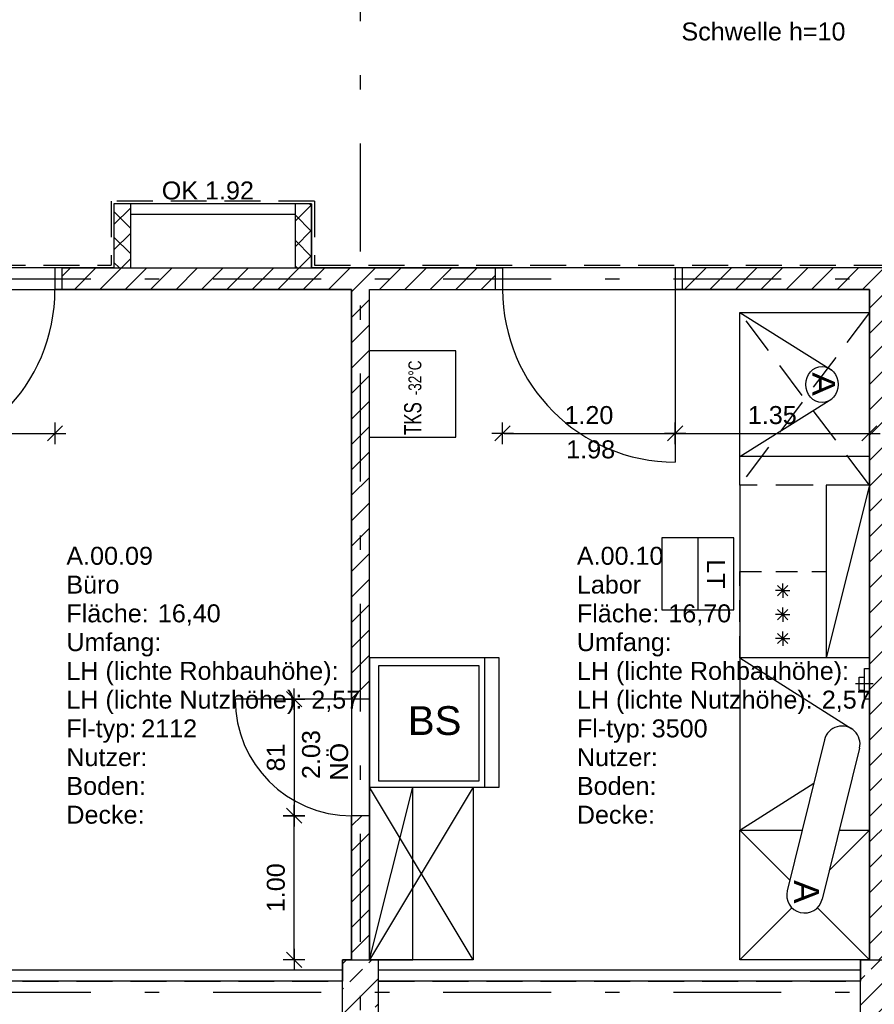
# Model space of a CAD drawing. Header units: metres. Extents: x 0 to 43.4, y 0 to 25.5.
# Tile 7 of 23: x 18.2 to 24.1, y 6.9 to 13.7. Entities that reach past the tile are written whole.
import ezdxf
from ezdxf.enums import TextEntityAlignment as Align

# ---------------------------------------------------------------- set-up
doc = ezdxf.new("R2010")
doc.units = ezdxf.units.M
for name, pattern in [('ACAD_ISO03W100', [30, 12, -18]), ('STRICHPUNKT', [1, 0.5, -0.25, 0, -0.25]), ('VERDECKT', [0.375, 0.25, -0.125])]:
    doc.linetypes.add(name, pattern=pattern)
doc.layers.get('0').update_dxf_attribs({"lineweight": 0})
for name, color, linetype in [('003ARCH_A', 7, 'Continuous'), ('003ARCH_LIG', 253, 'ACAD_ISO03W100'), ('003ARCH_MOE', 252, 'Continuous'), ('003TX_ML', 7, 'Continuous'), ('003TX_TXT', 7, 'Continuous'), ('0ARA_ALL', 5, 'Continuous'), ('0ARA_TXT', 7, 'Continuous')]:
    doc.layers.add(name, color=color, linetype=linetype)
doc.styles.add('ARIAL', font='arial.ttf')
doc.styles.get("Standard").update_dxf_attribs({"font": 'arial.ttf'})
doc.dimstyles.new('Musterstil_M', dxfattribs={"dimtxt": 0.125, "dimasz": 0.01, "dimexe": 1.25, "dimexo": 0.0625, "dimgap": 0.0625, "dimtad": 1, "dimzin": 4, "dimdsep": 46, "dimtxsty": 'ARIAL', "dimblk": 'Pfeilspitze Bem M', "dimcen": 0.09, "dimse1": 1, "dimse2": 1, "dimadec": 0, "dimazin": 1, "dimtfac": 1, "dimtix": 1, "dimtmove": 2, "dimatfit": 3, "dimldrblk": 'Pfeilspitze Bem M', "dimfxl": 1, "dimarcsym": 0})
pattern_1 = [(45, (1, 1.71661), (-0.08838835, 0.08838835), [])]

# ---------------------------------------------------------------- blocks, each defined once
blk = doc.blocks.new('Pfeilspitze Bem M')
for p, q in [((0, 7.5), (0, -7.5)), ((-7.5, 0), (7.5, 0)), ((5.3, 5.3), (-5.3, -5.3))]:
    blk.add_line(p, q)
blk = doc.blocks.new('*D110')
at = {"layer": '003TX_ML', "color": 0, "lineweight": -2, "transparency": 16777216}
blk.add_line((17.06, 1.9166), (20.4525, 1.9166), dxfattribs=at)
at = {"layer": 'Defpoints', "color": 0, "transparency": 16777216}
for p in [(17.05, 8.7466), (20.4625, 8.168), (20.4625, 1.9166)]:
    blk.add_point(p, dxfattribs=at)
at = {"layer": '003TX_ML', "color": 0, "lineweight": -2, "transparency": 16777216, "xscale": 0.01, "yscale": 0.01, "zscale": 0.01, "rotation": 180}
blk.add_blockref('Pfeilspitze Bem M', (17.05, 1.9166), dxfattribs=at)
at = {"layer": '003TX_ML', "color": 0, "lineweight": -2, "transparency": 16777216, "xscale": 0.01, "yscale": 0.01, "zscale": 0.01}
blk.add_blockref('Pfeilspitze Bem M', (20.4625, 1.9166), dxfattribs=at)
at = {"layer": '003TX_ML', "color": 0, "transparency": 16777216, "insert": (18.7563, 2.043), "char_height": 0.125, "attachment_point": 5, "style": 'ARIAL'}
blk.add_mtext('3.415', dxfattribs=at)
blk = doc.blocks.new('*D111')
at = {"layer": '003TX_ML', "color": 0, "lineweight": -2, "transparency": 16777216}
for p, q in [((20.4525, 1.9166), (20.4425, 1.9166)), ((20.4625, 1.9166), (20.5875, 1.9166)), ((20.5975, 1.9166), (20.6075, 1.9166))]:
    blk.add_line(p, q, dxfattribs=at)
at = {"layer": 'Defpoints', "color": 0, "transparency": 16777216}
for p in [(20.4625, 8.168), (20.5875, 8.168), (20.5875, 1.9166)]:
    blk.add_point(p, dxfattribs=at)
at = {"layer": '003TX_ML', "color": 0, "lineweight": -2, "transparency": 16777216, "xscale": 0.01, "yscale": 0.01, "zscale": 0.01}
blk.add_blockref('Pfeilspitze Bem M', (20.4625, 1.9166), dxfattribs=at)
at = {"layer": '003TX_ML', "color": 0, "lineweight": -2, "transparency": 16777216, "xscale": 0.01, "yscale": 0.01, "zscale": 0.01, "rotation": 180}
blk.add_blockref('Pfeilspitze Bem M', (20.5875, 1.9166), dxfattribs=at)
at = {"layer": '003TX_ML', "color": 0, "transparency": 16777216, "insert": (20.525, 2.0429), "char_height": 0.125, "attachment_point": 5, "style": 'ARIAL'}
blk.add_mtext('12.5', dxfattribs=at)
blk = doc.blocks.new('*D112')
at = {"layer": '003TX_ML', "color": 0, "lineweight": -2, "transparency": 16777216}
blk.add_line((20.5975, 1.9166), (24.0525, 1.9166), dxfattribs=at)
at = {"layer": 'Defpoints', "color": 0, "transparency": 16777216}
for p in [(24.0625, 8.6666), (20.5875, 8.168), (24.0625, 1.9166)]:
    blk.add_point(p, dxfattribs=at)
at = {"layer": '003TX_ML', "color": 0, "lineweight": -2, "transparency": 16777216, "xscale": 0.01, "yscale": 0.01, "zscale": 0.01, "rotation": 180}
blk.add_blockref('Pfeilspitze Bem M', (20.5875, 1.9166), dxfattribs=at)
at = {"layer": '003TX_ML', "color": 0, "lineweight": -2, "transparency": 16777216, "xscale": 0.01, "yscale": 0.01, "zscale": 0.01}
blk.add_blockref('Pfeilspitze Bem M', (24.0625, 1.9166), dxfattribs=at)
at = {"layer": '003TX_ML', "color": 0, "transparency": 16777216, "insert": (22.325, 2.043), "char_height": 0.125, "attachment_point": 5, "style": 'ARIAL'}
blk.add_mtext('3.475', dxfattribs=at)
blk = doc.blocks.new('*D113')
at = {"layer": '003TX_ML', "color": 0, "lineweight": -2, "transparency": 16777216}
for p, q in [((24.0525, 1.9166), (24.0425, 1.9166)), ((24.0625, 1.9166), (24.1875, 1.9166)), ((24.1975, 1.9166), (24.2075, 1.9166))]:
    blk.add_line(p, q, dxfattribs=at)
at = {"layer": 'Defpoints', "color": 0, "transparency": 16777216}
for p in [(24.0625, 8.6666), (24.1875, 8.6666), (24.1875, 1.9166)]:
    blk.add_point(p, dxfattribs=at)
at = {"layer": '003TX_ML', "color": 0, "lineweight": -2, "transparency": 16777216, "xscale": 0.01, "yscale": 0.01, "zscale": 0.01}
blk.add_blockref('Pfeilspitze Bem M', (24.0625, 1.9166), dxfattribs=at)
at = {"layer": '003TX_ML', "color": 0, "lineweight": -2, "transparency": 16777216, "xscale": 0.01, "yscale": 0.01, "zscale": 0.01, "rotation": 180}
blk.add_blockref('Pfeilspitze Bem M', (24.1875, 1.9166), dxfattribs=at)
at = {"layer": '003TX_ML', "color": 0, "transparency": 16777216, "insert": (24.125, 2.0429), "char_height": 0.125, "attachment_point": 5, "style": 'ARIAL'}
blk.add_mtext('12.5', dxfattribs=at)
blk = doc.blocks.new('*D171')
at = {"layer": '003TX_ML', "color": 0, "lineweight": -2, "transparency": 16777216}
blk.add_line((20.0625, 7.1766), (20.0625, 8.158), dxfattribs=at)
at = {"layer": 'Defpoints', "color": 0, "transparency": 16777216}
for p in [(20.0625, 8.168), (20.4625, 8.168), (20.4625, 7.1666)]:
    blk.add_point(p, dxfattribs=at)
at = {"layer": '003TX_ML', "color": 0, "lineweight": -2, "transparency": 16777216, "xscale": 0.01, "yscale": 0.01, "zscale": 0.01}
for p, rotation in [((20.0625, 8.168), 90), ((20.0625, 7.1666), 270)]:
    blk.add_blockref('Pfeilspitze Bem M', p, dxfattribs=dict(at, rotation=rotation))
at = {"layer": '003TX_ML', "color": 0, "transparency": 16777216, "insert": (19.9362, 7.6673), "char_height": 0.125, "attachment_point": 5, "rotation": 90, "style": 'ARIAL'}
blk.add_mtext('1.00', dxfattribs=at)
blk = doc.blocks.new('*D172')
at = {"layer": '003TX_ML', "color": 0, "lineweight": -2, "transparency": 16777216}
blk.add_line((20.0625, 8.968), (20.0625, 8.178), dxfattribs=at)
at = {"layer": 'Defpoints', "color": 0, "transparency": 16777216}
for p in [(20.4625, 8.978), (20.0625, 8.168), (20.4625, 8.168)]:
    blk.add_point(p, dxfattribs=at)
at = {"layer": '003TX_ML', "color": 0, "lineweight": -2, "transparency": 16777216, "xscale": 0.01, "yscale": 0.01, "zscale": 0.01}
for p, rotation in [((20.0625, 8.978), 90), ((20.0625, 8.168), 270)]:
    blk.add_blockref('Pfeilspitze Bem M', p, dxfattribs=dict(at, rotation=rotation))
at = {"layer": '003TX_ML', "color": 0, "transparency": 16777216, "insert": (19.9362, 8.573), "char_height": 0.125, "attachment_point": 5, "rotation": 90, "style": 'ARIAL'}
blk.add_mtext('81', dxfattribs=at)
blk = doc.blocks.new('*D197')
at = {"layer": '003TX_ML', "color": 0, "lineweight": -2, "transparency": 16777216}
blk.add_line((17.21, 10.8266), (18.39, 10.8266), dxfattribs=at)
at = {"layer": 'Defpoints', "color": 0, "transparency": 16777216}
for p in [(17.2, 11.8266), (18.4, 11.8266), (18.4, 10.8266)]:
    blk.add_point(p, dxfattribs=at)
at = {"layer": '003TX_ML', "color": 0, "lineweight": -2, "transparency": 16777216, "xscale": 0.01, "yscale": 0.01, "zscale": 0.01, "rotation": 180}
blk.add_blockref('Pfeilspitze Bem M', (17.2, 10.8266), dxfattribs=at)
at = {"layer": '003TX_ML', "color": 0, "lineweight": -2, "transparency": 16777216, "xscale": 0.01, "yscale": 0.01, "zscale": 0.01}
blk.add_blockref('Pfeilspitze Bem M', (18.4, 10.8266), dxfattribs=at)
at = {"layer": '003TX_ML', "color": 0, "transparency": 16777216, "insert": (17.8, 10.9529), "char_height": 0.125, "attachment_point": 5, "style": 'ARIAL'}
blk.add_mtext('1.20', dxfattribs=at)
blk = doc.blocks.new('*D198')
at = {"layer": '003TX_ML', "color": 0, "lineweight": -2, "transparency": 16777216}
blk.add_line((21.5225, 10.8266), (22.7025, 10.8266), dxfattribs=at)
at = {"layer": 'Defpoints', "color": 0, "transparency": 16777216}
for p in [(21.5125, 11.8266), (22.7125, 11.8266), (22.7125, 10.8266)]:
    blk.add_point(p, dxfattribs=at)
at = {"layer": '003TX_ML', "color": 0, "lineweight": -2, "transparency": 16777216, "xscale": 0.01, "yscale": 0.01, "zscale": 0.01, "rotation": 180}
blk.add_blockref('Pfeilspitze Bem M', (21.5125, 10.8266), dxfattribs=at)
at = {"layer": '003TX_ML', "color": 0, "lineweight": -2, "transparency": 16777216, "xscale": 0.01, "yscale": 0.01, "zscale": 0.01}
blk.add_blockref('Pfeilspitze Bem M', (22.7125, 10.8266), dxfattribs=at)
at = {"layer": '003TX_ML', "color": 0, "transparency": 16777216, "insert": (22.1125, 10.9529), "char_height": 0.125, "attachment_point": 5, "style": 'ARIAL'}
blk.add_mtext('1.20', dxfattribs=at)
blk = doc.blocks.new('*D199')
at = {"layer": '003TX_ML', "color": 0, "lineweight": -2, "transparency": 16777216}
blk.add_line((22.7225, 10.8266), (24.0525, 10.8266), dxfattribs=at)
at = {"layer": 'Defpoints', "color": 0, "transparency": 16777216}
for p in [(22.7125, 11.8266), (24.0625, 11.8266), (24.0625, 10.8266)]:
    blk.add_point(p, dxfattribs=at)
at = {"layer": '003TX_ML', "color": 0, "lineweight": -2, "transparency": 16777216, "xscale": 0.01, "yscale": 0.01, "zscale": 0.01, "rotation": 180}
blk.add_blockref('Pfeilspitze Bem M', (22.7125, 10.8266), dxfattribs=at)
at = {"layer": '003TX_ML', "color": 0, "lineweight": -2, "transparency": 16777216, "xscale": 0.01, "yscale": 0.01, "zscale": 0.01}
blk.add_blockref('Pfeilspitze Bem M', (24.0625, 10.8266), dxfattribs=at)
at = {"layer": '003TX_ML', "color": 0, "transparency": 16777216, "insert": (23.3875, 10.953), "char_height": 0.125, "attachment_point": 5, "style": 'ARIAL'}
blk.add_mtext('1.35', dxfattribs=at)
blk = doc.blocks.new('MPG_RAUM_01')
at = {"color": 0, "linetype": 'ByBlock', "lineweight": -2}
for s, p in [('Fläche:', (-0.0169, 0)), ('Umfang:', (-0.0169, -0.2)), ('LH (lichte Rohbauhöhe):', (-0.0169, -0.4)), ('LH (lichte Nutzhöhe):', (-0.0169, -0.6)), ('Fl-typ:', (-0.0169, -0.8)), ('Nutzer:', (-0.0169, -1)), ('Boden:', (-0.0169, -1.2)), ('Decke:', (-0.0169, -1.4))]:
    blk.add_text(s, height=0.125, dxfattribs=at).set_placement(p)
for tag, p, flags in [('ZD230', (-0.0169, 0.6), 13), ('METAID', (-0.0169, -1.8), 1), ('MSY.000.100', (0.5888, -2), 1), ('MSY.000.110', (0.5888, -2.2), 1)]:
    blk.add_attdef(tag, p, '', height=0.125, dxfattribs=dict(at, flags=flags))
for tag, p in [('MRB.200.100', (-0.0169, 0.4)), ('MRB.200.120', (-0.0169, 0.2)), ('MRB.100.310', (0.6191, 0)), ('MRB.100.315', (0.6994, -0.2)), ('MRB.200.310', (1.6861, -0.6)), ('MB.100.140.120', (0.5035, -0.8)), ('MB.100.140.70', (0.5888, -1)), ('MRB.200.500', (0.5888, -1.2)), ('MRB.200.520', (0.5888, -1.4)), ('MRB.200.150', (-0.0169, -1.6))]:
    blk.add_attdef(tag, p, '', height=0.125, dxfattribs=at)
blk.add_attdef('MRB.200.300', (1.9397, -0.4), '', height=0.125)
blk = doc.blocks.new('G4_75_10_20_101-01')
at = {"color": 0, "linetype": 'ByBlock'}
for p, q in [((0, 1), (0, 0)), ((0, 1), (1, 1)), ((1, 0), (1, 1)), ((0, 0), (1, 0))]:
    blk.add_line(p, q, dxfattribs=at)
at = {"color": 0, "linetype": 'ByBlock', "width": 0.7}
blk.add_text('TKS', height=0.2, dxfattribs=at).set_placement((0.214, 0.5), align=Align.MIDDLE)
at = {"color": 0, "linetype": 'ByBlock'}
for tag, p, width, flags in [('MG4.700.10.100', (0.484, 0.4), 0.75, 8), ('NUMMER', (0, -0.4), 0.75, 9), ('KURZTEXT', (0, -0.8), 0.75, 9), ('MRB.200.100', (0, -1.2), 0.75, 9), ('MB.100.10.100', (0, -1.6), 0.75, 9), ('MB.100.20.100', (0, -2), 0.75, 9), ('MB.100.20.101', (0, -2.4), 0.75, 9), ('MB.100.20.102', (0, -2.8), 0.75, 9), ('MB.100.50.101', (0.003, -3.202), 0.75, 9), ('MB.100.50.100', (0.003, -3.602), 0.75, 9), ('MB.100.50.102', (0.003, -4.002), 0.75, 9), ('MG4.500.10.100', (0.003, -4.402), 0.7, 9), ('MG4.700.20.125', (0.003, -4.802), 0.75, 9), ('MB.100.10.107', (0, -5.16), 0.75, 9)]:
    blk.add_attdef(tag, p, '', height=0.15, dxfattribs=dict(at, width=width, flags=flags))
blk = doc.blocks.new('G4_75_10_10_100-01')
at = {"color": 0, "linetype": 'ByBlock'}
for p, q in [((0, 0), (0.3997, 0.7089)), ((1, 0), (0.6003, 0.7089))]:
    blk.add_line(p, q, dxfattribs=at)
blk.add_lwpolyline([(0, 0), (0, 1), (1, 1), (1, 0)], close=True, dxfattribs=at)
blk.add_circle((0.5, 0.6343), 0.125, dxfattribs=at)
at = {"color": 0, "linetype": 'ByBlock', "text_generation_flag": 2}
blk.add_text('A', height=0.175, dxfattribs=at).set_placement((0.5789, 0.5606))
at = {"color": 0, "linetype": 'ByBlock', "width": 0.75, "flags": 9}
for tag, p in [('NUMMER', (0, -0.4)), ('KURZTEXT', (0, -0.8)), ('MRB.200.100', (0, -1.2)), ('MB.100.10.100', (0, -1.6)), ('MB.100.20.100', (0, -2)), ('MB.100.20.101', (0, -2.4)), ('MB.100.20.102', (0, -2.8)), ('MB.100.50.101', (0.0027, -3.2006)), ('MB.100.50.100', (0.0027, -3.6006)), ('MB.100.50.102', (0.0027, -4.0006)), ('MB.100.30.100', (0.0027, -4.4006)), ('MB.100.30.101', (0.0027, -4.8006)), ('MG4.100.30.105', (0.017, -5.2031)), ('MG4.700.20.104', (0.0322, -5.6036)), ('MG4.700.20.113', (0.0312, -6.0049)), ('MG4.700.20.128', (0.0312, -6.4041)), ('MG4.700.20.129', (0.0454, -6.8062)), ('MB.100.10.107', (0.0454, -7.2044))]:
    blk.add_attdef(tag, p, '', height=0.15, dxfattribs=at)
blk = doc.blocks.new('G4_71_20_30_100-01')
at = {"color": 0, "linetype": 'ByBlock'}
for p, q in [((0, 1), (1, 1)), ((0, 0), (0, 1)), ((1, 1), (1, 0)), ((0.223, 0.496), (0.223, 0.58)), ((0.501, 0.496), (0.501, 0.58)), ((0.779, 0.496), (0.779, 0.58)), ((0.223, 0.496), (0.14, 0.496)), ((0.223, 0.496), (0.165, 0.555)), ((0.223, 0.496), (0.165, 0.437)), ((0.223, 0.496), (0.282, 0.555)), ((0.223, 0.496), (0.282, 0.437)), ((0.223, 0.496), (0.223, 0.413)), ((0.223, 0.496), (0.307, 0.496)), ((0.501, 0.496), (0.418, 0.496)), ((0.501, 0.496), (0.442, 0.555)), ((0.501, 0.496), (0.442, 0.437)), ((0.501, 0.496), (0.56, 0.555)), ((0.501, 0.496), (0.56, 0.437)), ((0.501, 0.496), (0.501, 0.413)), ((0.501, 0.496), (0.584, 0.496)), ((0.779, 0.496), (0.695, 0.496)), ((0.779, 0.496), (0.72, 0.555)), ((0.779, 0.496), (0.72, 0.437)), ((0.779, 0.496), (0.837, 0.555)), ((0.779, 0.496), (0.837, 0.437)), ((0.779, 0.496), (0.779, 0.413)), ((0.779, 0.496), (0.862, 0.496)), ((1, 0), (0, 0))]:
    blk.add_line(p, q, dxfattribs=at)
at = {"color": 0, "linetype": 'ByBlock', "flags": 9}
for tag, p, width in [('NUMMER', (0, -0.4), 0.75), ('KURZTEXT', (0, -0.8), 0.75), ('MRB.200.100', (0, -1.2), 0.75), ('MB.100.10.100', (0, -1.6), 0.75), ('MB.100.20.100', (0, -2), 0.75), ('MB.100.20.101', (0, -2.4), 0.75), ('MB.100.20.102', (0, -2.8), 0.75), ('MB.100.50.101', (0.003, -3.201), 0.75), ('MB.100.50.100', (0.003, -3.601), 0.75), ('MB.100.50.102', (0.003, -4.001), 0.75), ('MG4.500.10.100', (0.001, -4.4), 0.7), ('MG4.700.10.100', (0.002, -4.8), 0.75), ('MG4.700.20.125', (0.003, -5.2), 0.75), ('MB.100.10.107', (0, -5.603), 0.75)]:
    blk.add_attdef(tag, p, '', height=0.15, dxfattribs=dict(at, width=width))
blk = doc.blocks.new('G4_75_10_10_105-01')
at = {"color": 0, "linetype": 'ByBlock'}
for p, q in [((0.8, 0.9), (0.8, 0)), ((0.062, 0.8441), (0.062, 0.0441)), ((0.762, 0.8441), (0.062, 0.8441)), ((0.762, 0.0441), (0.762, 0.8441)), ((0.062, 0.0441), (0.762, 0.0441))]:
    blk.add_line(p, q, dxfattribs=at)
blk.add_lwpolyline([(0.9, 0), (0.9, 0.9), (0, 0.9), (0, 0)], close=True, dxfattribs=at)
blk.add_text('BS', height=0.2, dxfattribs=at).set_placement((0.2659, 0.3629))
at = {"color": 0, "linetype": 'ByBlock', "flags": 9}
for tag, p, width in [('NUMMER', (0, -0.4), 0.75), ('KURZTEXT', (0, -0.8), 0.75), ('MRB.200.100', (0, -1.2), 0.75), ('MB.100.10.100', (0, -1.6), 0.75), ('MB.100.20.100', (0, -2), 0.75), ('MB.100.20.101', (0, -2.4), 0.75), ('MB.100.20.102', (0, -2.8), 0.75), ('MB.100.50.101', (0.0045, -3.1995), 0.75), ('MB.100.50.100', (0.0045, -3.5995), 0.75), ('MB.100.50.102', (0.0045, -3.9995), 0.75), ('MG4.500.10.100', (0.0027, -4.4016), 0.7), ('MB.100.10.107', (0, -4.7599), 0.75)]:
    blk.add_attdef(tag, p, '', height=0.15, dxfattribs=dict(at, width=width))
blk = doc.blocks.new('G4_75_10_10_100-03')
at = {"color": 0, "linetype": 'ByBlock'}
for p, q in [((0.075, 0.865), (0.075, 0.9)), ((0.18, 0.8041), (0.18, 0.9267)), ((0.285, 0.865), (0.285, 0.9)), ((1.2, 0.9), (2.1, 0.9)), ((1.4788, 0.6212), (1.2, 0.9)), ((2.1, 0.9), (1.7384, 0.5384)), ((2.1, 0.9), (2.1, 0)), ((0.285, 0.865), (0.075, 0.865)), ((0.135, 0.83), (0.135, 0.865)), ((0.225, 0.83), (0.135, 0.83)), ((0.225, 0.83), (0.225, 0.865)), ((0.63, 0.8313), (1.68, 0.5713)), ((0, 0), (0.4945, 0.7771)), ((0.57, 0.5887), (1.62, 0.3287)), ((1.2, 0), (0.8732, 0.5136)), ((1.5468, 0.3468), (1.2, 0)), ((2.1, 0), (1.7384, 0.3616)), ((2.1, 0), (1.2, 0))]:
    blk.add_line(p, q, dxfattribs=at)
blk.add_lwpolyline([(1.2, 0.6902), (1.2, 0.9), (0, 0.9), (0, 0), (1.2, 0), (1.2, 0.4327)], dxfattribs=at)
for centre, start, end in [((0.6, 0.71), 76.09222, 256.09222), ((1.65, 0.45), 256.09222, 76.09222)]:
    blk.add_arc(centre, 0.125, start, end, dxfattribs=at)
at = {"color": 0, "linetype": 'ByBlock', "text_generation_flag": 2}
blk.add_text('A', height=0.175, dxfattribs=at).set_placement((1.7094, 0.3751))
at = {"color": 0, "linetype": 'ByBlock', "width": 0.75, "flags": 9}
for tag, p in [('NUMMER', (0, -0.4)), ('KURZTEXT', (0, -0.8)), ('MRB.200.100', (0, -1.2)), ('MB.100.10.100', (0, -1.6)), ('MB.100.20.100', (0, -2)), ('MB.100.20.101', (0, -2.4)), ('MB.100.20.102', (0, -2.8)), ('MB.100.50.101', (0.0029, -3.2018)), ('MB.100.50.100', (0.0029, -3.6018)), ('MB.100.50.102', (0.0029, -4.0018)), ('MB.100.30.100', (0.0029, -4.4018)), ('MB.100.30.101', (0.0029, -4.8018)), ('MG4.700.20.104', (0.0172, -5.2034)), ('MG4.100.30.105', (0.0308, -5.6027)), ('MG4.700.20.113', (0.0305, -6.0044)), ('MG4.700.20.128', (0.031, -6.4044)), ('MG4.700.20.129', (0.0319, -6.8029)), ('MB.100.10.107', (0.0321, -7.204))]:
    blk.add_attdef(tag, p, '', height=0.15, dxfattribs=at)
blk = doc.blocks.new('G3_70_30_10_101-01')
at = {"color": 0, "linetype": 'ByBlock'}
for p, q in [((0, 0), (1, 1)), ((1, 0), (0, 1)), ((0, 1), (1, 1)), ((0, 0), (0, 1)), ((1, 1), (1, 0)), ((1, 0), (0, 0))]:
    blk.add_line(p, q, dxfattribs=at)
at = {"color": 0, "linetype": 'ByBlock', "width": 0.75, "flags": 9}
for tag, p in [('NUMMER', (0, -0.4)), ('KURZTEXT', (0, -0.8)), ('MRB.200.100', (0, -1.2)), ('MB.100.10.100', (0, -1.6)), ('MB.100.20.100', (0, -2)), ('MB.100.20.101', (0, -2.4)), ('MB.100.20.102', (0, -2.8)), ('MB.100.50.101', (0.0028, -3.2008)), ('MB.100.50.100', (0.0028, -3.6008)), ('MB.100.50.102', (0.0028, -4.0008)), ('MB.100.30.101', (0.0028, -4.4008)), ('MG4.700.20.131', (0.0024, -4.8017)), ('MB.100.10.107', (0, -5.1599))]:
    blk.add_attdef(tag, p, '', height=0.15, dxfattribs=at)
blk = doc.blocks.new('G3_70_30_30_102-01')
at = {"color": 0, "linetype": 'ByBlock'}
for p, q in [((0, 1), (1, 0)), ((0, 1), (0, 0)), ((1, 1), (0, 1)), ((1, 1), (1, 0)), ((0, 0), (1, 0))]:
    blk.add_line(p, q, dxfattribs=at)
at = {"color": 0, "linetype": 'ByBlock', "width": 0.75, "flags": 9}
for tag, p in [('NUMMER', (0, -0.4)), ('KURZTEXT', (0, -0.8)), ('MRB.200.100', (0, -1.2)), ('MB.100.10.100', (0, -1.6)), ('MB.100.20.100', (0, -2)), ('MB.100.20.101', (0, -2.4)), ('MB.100.20.102', (0, -2.8)), ('MB.100.50.101', (0.0024, -3.2017)), ('MB.100.50.100', (0.0024, -3.6017)), ('MB.100.50.102', (0.0024, -4.0017)), ('MB.100.30.100', (0.0024, -4.4017)), ('MB.100.10.107', (0, -4.7599))]:
    blk.add_attdef(tag, p, '', height=0.15, dxfattribs=at)
blk = doc.blocks.new('G3_70_30_20_100-01')
at = {"color": 0, "linetype": 'ByBlock'}
blk.add_line((0, 0.5), (1, 0.5), dxfattribs=at)
blk.add_lwpolyline([(0, 0), (1, 0), (1, 1), (0, 1)], close=True, dxfattribs=at)
at = {"color": 0, "linetype": 'ByBlock', "insert": (0.5, 0.75), "char_height": 0.25, "attachment_point": 5}
blk.add_mtext('LT', dxfattribs=at)
at = {"color": 0, "linetype": 'ByBlock', "width": 0.75, "flags": 9}
for tag, p in [('NUMMER', (0, -0.4)), ('KURZTEXT', (0, -0.8)), ('MRB.200.100', (0, -1.2)), ('MB.100.10.100', (0, -1.6)), ('MB.100.20.100', (0, -2)), ('MB.100.20.101', (0, -2.4)), ('MB.100.20.102', (0, -2.8)), ('MB.100.50.101', (0.003, -3.201)), ('MB.100.50.100', (0.003, -3.601)), ('MB.100.50.102', (0.003, -4.001)), ('MB.100.30.100', (0.003, -4.401)), ('MB.100.30.101', (0.003, -4.801)), ('MB.100.10.107', (0, -5.16))]:
    blk.add_attdef(tag, p, '', height=0.15, dxfattribs=at)

msp = doc.modelspace()

# ---------------------------------------------------------------- hatches: boundary and pattern name
at = {"layer": '003ARCH_A'}
h = msp.add_hatch(dxfattribs=at)
h.set_pattern_fill('ANSI37', color=256, style=0)
h.set_pattern_definition([(45, (1, 1.71661), (-0.08838835, 0.08838835), []), (135, (1, 1.71661), (-0.08838835, -0.08838835), [])])
h.paths.add_polyline_path([(18.9246, 12.4216), (18.8096, 12.4216), (18.8096, 11.9766), (18.9246, 11.9766)])
h.paths.add_polyline_path([(20.1846, 12.4216), (20.0696, 12.4216), (20.0696, 12.3516), (20.0696, 11.9766), (20.1846, 11.9766)])
h = msp.add_hatch(dxfattribs=at)
h.set_pattern_fill('ANSI31', color=256, style=0)
h.set_pattern_definition(pattern_1)
h.paths.add_polyline_path([(21.4625, 11.9766), (18.45, 11.9766), (18.45, 11.8266), (20.4625, 11.8266), (20.4625, 8.978), (20.5875, 8.978), (20.5875, 11.8266), (21.4625, 11.8266)])
h = msp.add_hatch(dxfattribs=at)
h.set_pattern_fill('ANSI31', color=256, style=0)
h.set_pattern_definition(pattern_1)
h.paths.add_polyline_path([(24.2875, 11.9766), (22.7625, 11.9766), (22.7625, 11.8266), (24.0625, 11.8266), (24.0625, 7.1666), (24.1875, 7.1666), (24.1875, 11.8266), (24.2875, 11.8266)])
h = msp.add_hatch(dxfattribs=at)
h.set_pattern_fill('ANSI31', color=256, style=0)
h.set_pattern_definition(pattern_1)
h.paths.add_polyline_path([(20.5875, 8.168), (20.4625, 8.168), (20.4625, 7.1666), (20.5875, 7.1666)])
h = msp.add_hatch(dxfattribs=at)
h.set_pattern_fill('ANSI33', color=256, style=0)
h.set_pattern_definition([(45, (5.46864, 31.09866), (-0.1767767, 0.1767767), []), (45, (5.64541, 31.09866), (-0.1767767, 0.1767767), [0.125, -0.0625])])
h.paths.add_polyline_path([(17.05, 7.1666), (16.8, 7.1666), (16.8, 6.7166), (17.05, 6.7166)])
h.paths.add_polyline_path([(20.65, 7.1666), (20.4, 7.1666), (20.4, 6.7166), (20.65, 6.7166)])
h.paths.add_polyline_path([(24.25, 7.1666), (24, 7.1666), (24, 6.7166), (24.25, 6.7166)])

# ---------------------------------------------------------------- linework, layer by layer
for p, q in [((18.8096, 12.4216), (18.8096, 11.9766)), ((20.1846, 12.4216), (18.8096, 12.4216)), ((18.9246, 12.4216), (18.9246, 11.9766)), ((20.0696, 12.4216), (20.0696, 11.9766)), ((20.1846, 12.4216), (20.1846, 11.9766)), ((18.9246, 12.3516), (20.0696, 12.3516)), ((18.45, 11.9766), (18.4, 11.9766)), ((18.4, 11.9766), (18.4, 11.8266)), ((21.4625, 11.9766), (21.5125, 11.9766)), ((21.5125, 11.9766), (21.5125, 11.8266)), ((24.2875, 11.9766), (22.7125, 11.9766)), ((22.7125, 11.9766), (22.7125, 11.8266)), ((20.4625, 11.8266), (18.4, 11.8266)), ((21.4625, 11.8266), (21.5125, 11.8266)), ((24.0625, 11.8266), (22.7125, 11.8266)), ((22.7125, 11.8266), (22.7125, 10.6266)), ((20.5875, 8.978), (19.6525, 8.978)), ((20.4, 6.7166), (20.4, 7.1666)), ((20.4, 7.1666), (20.65, 7.1666)), ((20.65, 6.7166), (20.65, 7.1666)), ((24, 6.7166), (24, 7.1666)), ((24, 7.1666), (24.25, 7.1666)), ((17.05, 7.0966), (20.4, 7.0966)), ((20.65, 7.0966), (24, 7.0966))]:
    msp.add_line(p, q, dxfattribs=at)
at = {"layer": '003ARCH_A', "ltscale": 1.5}
for p, q in [((18.45, 11.8266), (18.45, 11.9766)), ((18.45, 11.9766), (21.4625, 11.9766)), ((21.4625, 11.8266), (21.4625, 11.9766)), ((22.7625, 11.8266), (22.7625, 11.9766)), ((20.4625, 8.978), (20.4625, 11.8266)), ((20.5875, 8.978), (20.5875, 11.8266)), ((20.5875, 11.8266), (21.4625, 11.8266)), ((24.0625, 7.1666), (24.0625, 11.8266)), ((20.4625, 7.1666), (20.4625, 8.168)), ((20.5875, 8.168), (20.4625, 8.168)), ((20.5875, 7.1666), (20.5875, 8.168))]:
    msp.add_line(p, q, dxfattribs=at)
at = {"layer": '003ARCH_A'}
for centre, radius, start, end in [((17.2, 11.8266), 1.2, 270, 360), ((22.7125, 11.8266), 1.2, 180, 270), ((20.4625, 8.978), 0.81, 180, 270)]:
    msp.add_arc(centre, radius, start, end, dxfattribs=at)
at = {"layer": '003ARCH_LIG', "linetype": 'VERDECKT'}
for p, q in [((18.7896, 12.4416), (18.7896, 11.9966)), ((20.2046, 12.4416), (18.7896, 12.4416)), ((20.2046, 12.4416), (20.2046, 11.9966)), ((6.32, 11.9966), (18.7896, 11.9966)), ((20.2046, 11.9966), (27.6425, 11.9966)), ((17.05, 7.0166), (20.4, 7.0166)), ((20.65, 7.0166), (24, 7.0166))]:
    msp.add_line(p, q, dxfattribs=at)
at = {"layer": '003ARCH_MOE'}
for p in [(23.1625, 10.4666), (24.0625, 9.2666)]:
    msp.add_line(p, (23.1625, 9.2666), dxfattribs=at)
at = {"layer": '003TX_TXT', "linetype": 'STRICHPUNKT', "ltscale": 1.5}
for p, q in [((20.525, 4.0916), (20.525, 21.6266)), ((3.5, 11.9016), (39.55, 11.9016)), ((3.5, 6.9416), (39.55, 6.9416))]:
    msp.add_line(p, q, dxfattribs=at)
at = {"layer": '0ARA_ALL', "ltscale": 0.005}
msp.add_lwpolyline([(24.2875, 11.9766), (22.7125, 11.9766), (21.5125, 11.9766), (20.1846, 11.9766), (20.1846, 12.4216), (18.8096, 12.4216), (18.8096, 11.9766), (18.4, 11.9766), (17.2, 11.9766), (16.65, 11.9766), (15.75, 11.9766), (13.1125, 11.9766), (12.2125, 11.9766), (9.5125, 11.9766), (8.6125, 11.9766), (6.3, 11.9766), (6.3, 12.1166), (6.3, 13.6166), (6.3, 13.7566)], dxfattribs=at)
for points in [[(17.05, 11.8266), (17.2, 11.8266), (18.4, 11.8266), (20.4625, 11.8266), (20.4625, 8.978), (20.4625, 8.168), (20.4625, 7.1666), (20.4, 7.1666), (20.4, 7.0166), (17.05, 7.0166), (17.05, 7.1666), (17.05, 8.7466)], [(20.5875, 11.8266), (21.5125, 11.8266), (22.7125, 11.8266), (24.0625, 11.8266), (24.0625, 7.1666), (24, 7.1666), (24, 7.0166), (20.65, 7.0166), (20.65, 7.1666), (20.5875, 7.1666), (20.5875, 8.168), (20.5875, 8.978)]]:
    msp.add_lwpolyline(points, close=True, dxfattribs=at)

# ---------------------------------------------------------------- block references
at = {"layer": '003ARCH_MOE', "yscale": 0.8999999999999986, "rotation": 270}
msp.add_blockref('G4_75_10_10_100-01', (23.1625, 11.6666), dxfattribs=at)
at = {"layer": '003ARCH_MOE', "linetype": 'VERDECKT'}
for name, p, xscale, yscale, rotation in [('G3_70_30_10_101-01', (24.0625, 10.4666), 1.200000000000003, 0.8999999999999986, 90), ('G4_71_20_30_100-01', (23.1625, 9.8666), 0.5999999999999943, 0.5999999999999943, 270)]:
    msp.add_blockref(name, p, dxfattribs=dict(at, xscale=xscale, yscale=yscale, rotation=rotation))
at = {"layer": '003ARCH_MOE', "xscale": 0.6000000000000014, "yscale": 0.6000000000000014, "rotation": 90}
msp.add_blockref('G4_75_10_20_101-01', (21.1875, 10.8007), dxfattribs=at).add_auto_attribs({'MG4.700.10.100': '-32°C'})
at = {"layer": '003ARCH_MOE'}
for name, p, xscale, yscale, rotation in [('G3_70_30_30_102-01', (23.7625, 10.4666), 1.200000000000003, 0.2999999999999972, 270), ('G3_70_30_20_100-01', (22.6201, 10.0993), 0.5, 0.5, 270), ('G3_70_30_10_101-01', (21.3075, 7.1666), 1.200000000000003, 0.7199999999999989, 90), ('G3_70_30_30_102-01', (20.8875, 7.1666), 1.200000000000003, 0.2999999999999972, 90)]:
    msp.add_blockref(name, p, dxfattribs=dict(at, xscale=xscale, yscale=yscale, rotation=rotation))
at = {"layer": '003ARCH_MOE', "ltscale": 0.5}
msp.add_blockref('G4_75_10_10_105-01', (20.5875, 8.3666), dxfattribs=at)
at = {"layer": '003ARCH_MOE', "ltscale": 0.5, "rotation": 270}
msp.add_blockref('G4_75_10_10_100-03', (23.1625, 9.2666), dxfattribs=at)
at = {"layer": '0ARA_TXT'}
for p, values in [((18.4962, 9.5126), {'MRB.200.100': 'A.00.09', 'MRB.200.120': 'Büro', 'MRB.100.310': '16,40', 'MRB.200.310': '2,57', 'MB.100.140.120': '2112'}), ((22.0457, 9.5126), {'MRB.200.100': 'A.00.10', 'MRB.200.120': 'Labor', 'MRB.100.310': '16,70', 'MRB.200.310': '2,57', 'MB.100.140.120': '3500'})]:
    msp.add_blockref('MPG_RAUM_01', p, dxfattribs=at).add_auto_attribs(values)

# ---------------------------------------------------------------- texts
at = {"layer": '003TX_ML', "char_height": 0.125, "attachment_point": 1}
for s, insert, width in [('Schwelle h=10', (22.7559, 13.6835), 1.305507), ('1.98', (21.9547, 10.7778), 0.787)]:
    msp.add_mtext(s, dxfattribs=dict(at, insert=insert, width=width))
at = {"layer": '003TX_ML', "insert": (19.463, 12.451), "char_height": 0.125, "attachment_point": 8}
msp.add_mtext('OK 1.92', dxfattribs=at)
at = {"layer": '003TX_ML', "insert": (20.1179, 8.4232), "char_height": 0.125, "width": 0.787, "attachment_point": 1, "rotation": 90}
msp.add_mtext('2.03', dxfattribs=at)
at = {"layer": '003TX_TXT', "insert": (20.3131, 8.4123), "char_height": 0.125, "width": 0.787, "attachment_point": 1, "rotation": 90}
msp.add_mtext('NÖ', dxfattribs=at)

# ---------------------------------------------------------------- dimensions: what is measured, and where the dimension line sits
at = {"layer": '003TX_ML'}
for base, p1, p2, text, picture, middle in [((18.4, 10.8266), (17.2, 11.8266), (18.4, 11.8266), '1.20', '*D197', (17.8, 10.9529)), ((22.7125, 10.8266), (21.5125, 11.8266), (22.7125, 11.8266), '1.20', '*D198', (22.1125, 10.9529)), ((24.0625, 10.8266), (22.7125, 11.8266), (24.0625, 11.8266), '1.35', '*D199', (23.3875, 10.953)), ((20.4625, 1.9166), (17.05, 8.7466), (20.4625, 8.168), '3.415', '*D110', (18.7563, 2.043)), ((24.0625, 1.9166), (20.5875, 8.168), (24.0625, 8.6666), '3.475', '*D112', (22.325, 2.043)), ((24.1875, 1.9166), (24.0625, 8.6666), (24.1875, 8.6666), '12.5', '*D113', (24.125, 2.0429)), ((20.5875, 1.9166), (20.4625, 8.168), (20.5875, 8.168), '12.5', '*D111', (20.525, 2.0429))]:
    dim = msp.add_linear_dim(base=base, p1=p1, p2=p2, text=text, dimstyle='Musterstil_M', dxfattribs=at)
    dim.commit()
    dim.dimension.update_dxf_attribs({"geometry": picture, "text_midpoint": middle})
for p1, text, picture, middle in [((20.4625, 8.978), '81', '*D172', (19.9362, 8.573)), ((20.4625, 7.1666), '1.00', '*D171', (19.9362, 7.6673))]:
    dim = msp.add_linear_dim(base=(20.0625, 8.168), p1=p1, p2=(20.4625, 8.168), angle=90, text=text, dimstyle='Musterstil_M', dxfattribs=at)
    dim.commit()
    dim.dimension.update_dxf_attribs({"geometry": picture, "text_midpoint": middle})

doc.saveas('drawing.dxf')
